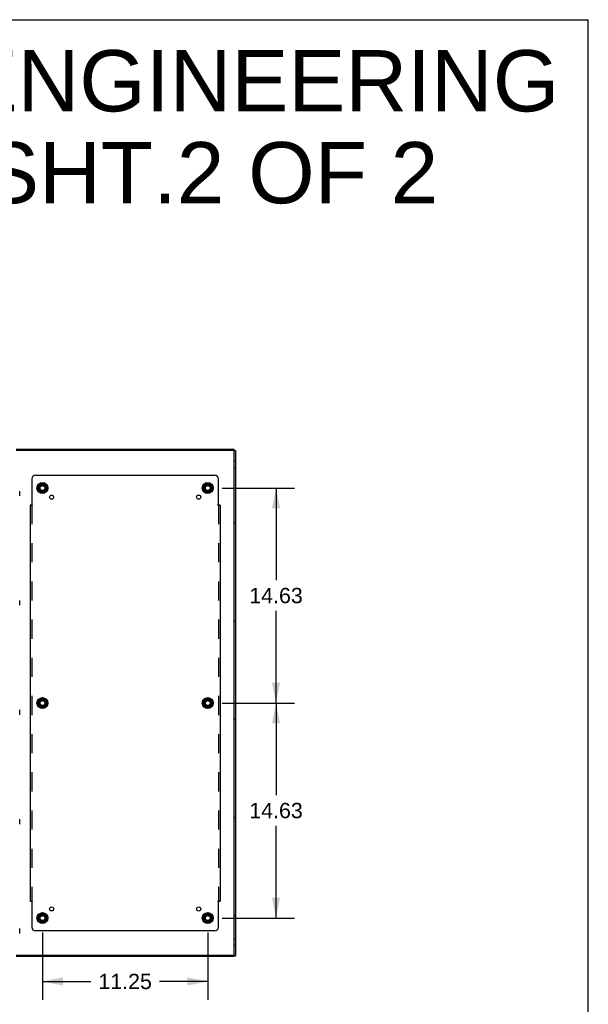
# Model space of a CAD drawing. Header units: inches. Extents: x 0 to 236, y 0 to 153.
# Tile 37 of 37: x 197 to 236, y 86 to 153. Entities that reach past the tile are written whole.
import ezdxf

# ---------------------------------------------------------------- set-up
doc = ezdxf.new("R2010")
doc.units = ezdxf.units.IN
doc.header["$LTSCALE"] = 12.986111
doc.header["$MEASUREMENT"] = 0
doc.linetypes.add('DOT', pattern=[0.2, 0.1, -0.1])
doc.linetypes.add('HIDDEN', pattern=[0.2, 0.1, -0.1])
doc.layers.get('0').update_dxf_attribs({"linetype": 'CONTINUOUS'})
for name, color, linetype in [('DEFAULT_2', 8, 'HIDDEN'), ('DIMENSIONS', 7, 'CONTINUOUS'), ('SUBPANELS', 7, 'CONTINUOUS')]:
    doc.layers.add(name, color=color, linetype=linetype)
doc.styles.get("Standard").update_dxf_attribs({"font": 'arial.ttf'})
doc.dimstyles.new('DIMSTYLE_1', dxfattribs={"dimtxt": 1.041667, "dimasz": 1.388889, "dimexe": 0.09, "dimexo": 0.07, "dimgap": 0.0375, "dimtad": 0, "dimtih": 1, "dimtoh": 1, "dimzin": 4, "dimdsep": 46, "dimtxsty": 'Standard', "dimblk": '_FILLED', "dimblk1": '_FILLED', "dimblk2": '_FILLED', "dimcen": 0.09, "dimadec": 3, "dimazin": 1, "dimtfac": 1, "dimtdec": 3, "dimtofl": 0, "dimtmove": 0, "dimatfit": 3, "dimldrblk": '_FILLED', "dimfxl": 0, "dimtolj": 1, "dimtzin": 4, "dimarcsym": 0})
pattern_1 = [(45, (0, 0), (-3.339115, 3.339115), [])]

# ---------------------------------------------------------------- blocks, each defined once
blk = doc.blocks.new('_FILLED')
at = {"color": 0, "linetype": 'ByBlock'}
blk.add_solid([(0, 0), (-1, 0.2), (-1, -0.2)], dxfattribs=at)
blk = doc.blocks.new('*D24')
at = {"layer": 'DIMENSIONS', "color": 2, "linetype": 'Continuous'}
for p, q in [((211.188, 120.922), (216.11, 120.922)), ((214.86, 120.922), (214.86, 114.652)), ((214.86, 106.297), (214.86, 112.568)), ((211.188, 106.297), (216.11, 106.297))]:
    blk.add_line(p, q, dxfattribs=at)
at = {"layer": 'DIMENSIONS', "color": 2, "linetype": 'Continuous', "xscale": 1.3888888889, "yscale": 1.3888888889, "zscale": 1.3888888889}
for p, rotation in [((214.86, 120.922), 90), ((214.86, 106.297), 270)]:
    blk.add_blockref('_FILLED', p, dxfattribs=dict(at, rotation=rotation))
at = {"layer": 'DIMENSIONS', "color": 2, "linetype": 'Continuous', "insert": (214.86, 114.131), "char_height": 1.0417, "width": 3.64002, "attachment_point": 2, "line_spacing_factor": 0.9}
blk.add_mtext('14.63', dxfattribs=at)
blk = doc.blocks.new('*D25')
at = {"layer": 'DIMENSIONS', "color": 2, "linetype": 'Continuous'}
for p, q in [((211.188, 106.297), (216.11, 106.297)), ((214.86, 106.297), (214.86, 100.027)), ((214.86, 91.672), (214.86, 97.943)), ((211.188, 91.672), (216.11, 91.672))]:
    blk.add_line(p, q, dxfattribs=at)
at = {"layer": 'DIMENSIONS', "color": 2, "linetype": 'Continuous', "xscale": 1.3888888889, "yscale": 1.3888888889, "zscale": 1.3888888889}
for p, rotation in [((214.86, 106.297), 90), ((214.86, 91.672), 270)]:
    blk.add_blockref('_FILLED', p, dxfattribs=dict(at, rotation=rotation))
at = {"layer": 'DIMENSIONS', "color": 2, "linetype": 'Continuous', "insert": (214.86, 99.506), "char_height": 1.0417, "width": 3.64002, "attachment_point": 2, "line_spacing_factor": 0.9}
blk.add_mtext('14.63', dxfattribs=at)
blk = doc.blocks.new('*D26')
at = {"layer": 'DIMENSIONS', "color": 2, "linetype": 'Continuous'}
for p, q in [((198.966, 90.7), (198.966, 86.111)), ((210.216, 90.7), (210.216, 86.111)), ((198.966, 87.361), (202.25, 87.361)), ((210.216, 87.361), (206.932, 87.361))]:
    blk.add_line(p, q, dxfattribs=at)
at = {"layer": 'DIMENSIONS', "color": 2, "linetype": 'Continuous', "xscale": 1.3888888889, "yscale": 1.3888888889, "zscale": 1.3888888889, "rotation": 180}
blk.add_blockref('_FILLED', (198.966, 87.361), dxfattribs=at)
at = {"layer": 'DIMENSIONS', "color": 2, "linetype": 'Continuous', "xscale": 1.3888888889, "yscale": 1.3888888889, "zscale": 1.3888888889}
blk.add_blockref('_FILLED', (210.216, 87.361), dxfattribs=at)
at = {"layer": 'DIMENSIONS', "color": 2, "linetype": 'Continuous', "insert": (204.591, 87.882), "char_height": 1.0417, "width": 3.64002, "attachment_point": 2, "line_spacing_factor": 0.9}
blk.add_mtext('11.25', dxfattribs=at)

msp = doc.modelspace()

# ---------------------------------------------------------------- hatches: boundary and pattern name
at = {"linetype": 'Continuous'}
h = msp.add_hatch(dxfattribs=at)
h.set_pattern_fill('DEFAULT__3', color=2, scale=4.722222, angle=45, style=0, pattern_type=0)
h.set_pattern_definition(pattern_1)
edge = h.paths.add_edge_path()
edge.add_line((212.016, 123.547), (197.166, 123.547))
edge.add_line((212.016, 123.472), (212.016, 123.547))
edge.add_line((212.016, 123.472), (197.166, 123.472))
edge.add_line((197.166, 123.472), (197.166, 123.547))
edge = h.paths.add_edge_path()
edge.add_line((212.016, 89.047), (197.166, 89.047))
edge.add_line((197.166, 89.122), (197.166, 89.047))
edge.add_line((212.016, 89.122), (197.166, 89.122))
edge.add_line((212.016, 89.122), (212.016, 89.047))
h = msp.add_hatch(dxfattribs=at)
h.set_pattern_fill('DEFAULT__1', color=2, scale=4.722222, angle=45, style=0, pattern_type=0)
h.set_pattern_definition(pattern_1)
edge = h.paths.add_edge_path()
edge.add_line((212.091, 123.484), (212.091, 89.11))
edge.add_line((212.016, 89.11), (212.091, 89.11))
edge.add_line((212.016, 123.484), (212.016, 89.11))
edge.add_line((212.016, 123.484), (212.091, 123.484))

# ---------------------------------------------------------------- linework, layer by layer
at = {"color": 7, "linetype": 'Continuous'}
for p, q in [((0, 152.778), (236.111, 152.778)), ((236.111, 0), (236.111, 152.778)), ((212.016, 123.547), (197.166, 123.547)), ((212.016, 123.472), (197.166, 123.472)), ((212.016, 89.047), (212.016, 123.547)), ((212.016, 123.484), (212.091, 123.484)), ((212.091, 123.484), (212.091, 89.11)), ((198.693, 121.085), (198.961, 121.24)), ((198.971, 121.24), (199.238, 121.085)), ((209.943, 121.085), (210.211, 121.24)), ((210.221, 121.24), (210.488, 121.085)), ((197.416, 120.381), (197.416, 120.714)), ((198.688, 121.077), (198.688, 120.768)), ((198.961, 120.605), (198.693, 120.759)), ((199.238, 120.759), (198.971, 120.605)), ((199.243, 121.077), (199.243, 120.768)), ((209.938, 121.077), (209.938, 120.768)), ((210.211, 120.605), (209.943, 120.759)), ((210.488, 120.759), (210.221, 120.605)), ((210.493, 121.077), (210.493, 120.768)), ((197.416, 112.944), (197.416, 113.276)), ((198.693, 106.46), (198.961, 106.615)), ((198.971, 106.615), (199.238, 106.46)), ((209.943, 106.46), (210.211, 106.615)), ((210.221, 106.615), (210.488, 106.46)), ((197.416, 105.506), (197.416, 105.839)), ((198.688, 106.452), (198.688, 106.143)), ((198.961, 105.98), (198.693, 106.134)), ((199.238, 106.134), (198.971, 105.98)), ((199.243, 106.452), (199.243, 106.143)), ((209.938, 106.452), (209.938, 106.143)), ((210.211, 105.98), (209.943, 106.134)), ((210.488, 106.134), (210.221, 105.98)), ((210.493, 106.452), (210.493, 106.143)), ((197.416, 98.069), (197.416, 98.401)), ((198.688, 91.827), (198.688, 91.518)), ((198.693, 91.835), (198.961, 91.99)), ((198.971, 91.99), (199.238, 91.835)), ((199.243, 91.827), (199.243, 91.518)), ((209.938, 91.827), (209.938, 91.518)), ((209.943, 91.835), (210.211, 91.99)), ((210.221, 91.99), (210.488, 91.835)), ((210.493, 91.827), (210.493, 91.518)), ((198.961, 91.355), (198.693, 91.509)), ((199.238, 91.509), (198.971, 91.355)), ((210.211, 91.355), (209.943, 91.509)), ((210.488, 91.509), (210.221, 91.355)), ((197.416, 90.631), (197.416, 90.964)), ((212.016, 89.122), (197.166, 89.122)), ((212.016, 89.11), (212.091, 89.11)), ((212.016, 89.047), (197.166, 89.047))]:
    msp.add_line(p, q, dxfattribs=at)
for centre, radius in [((198.966, 120.922), 0.372), ((198.966, 120.922), 0.356), ((210.216, 120.922), 0.372), ((210.216, 120.922), 0.356), ((198.966, 120.922), 0.204), ((198.966, 120.922), 0.188), ((210.216, 120.922), 0.204), ((210.216, 120.922), 0.188), ((198.966, 106.297), 0.372), ((198.966, 106.297), 0.356), ((198.966, 106.297), 0.204), ((210.216, 106.297), 0.372), ((210.216, 106.297), 0.356), ((210.216, 106.297), 0.204), ((198.966, 106.297), 0.188), ((210.216, 106.297), 0.188), ((198.966, 91.672), 0.372), ((198.966, 91.672), 0.356), ((198.966, 91.672), 0.204), ((198.966, 91.672), 0.188), ((210.216, 91.672), 0.372), ((210.216, 91.672), 0.356), ((210.216, 91.672), 0.204), ((210.216, 91.672), 0.188)]:
    msp.add_circle(centre, radius, dxfattribs=at)
for centre, start, end in [((198.966, 121.231), 60, 120), ((210.216, 121.231), 60, 120), ((198.698, 121.077), 120, 179.98765), ((198.698, 120.768), 180.01128, 239.98796), ((198.966, 120.614), 240.01171, 299.98732), ((199.233, 121.077), 0, 60), ((199.233, 120.768), 300.01085, 360), ((209.948, 121.077), 120, 179.98765), ((209.948, 120.768), 180.01128, 239.98796), ((210.216, 120.614), 240.01171, 300), ((210.483, 121.077), 0, 60), ((210.483, 120.768), 300, 360), ((198.966, 106.606), 60, 120), ((210.216, 106.606), 60, 120), ((198.698, 106.452), 120, 179.98765), ((198.698, 106.143), 180.01128, 239.98796), ((198.966, 105.989), 240.01171, 299.98732), ((199.233, 106.452), 0, 60), ((199.233, 106.143), 300.01085, 360), ((209.948, 106.452), 120, 179.98765), ((209.948, 106.143), 180.01128, 239.98796), ((210.216, 105.989), 240.01171, 300), ((210.483, 106.452), 0, 60), ((210.483, 106.143), 300.01085, 360), ((198.698, 91.827), 120, 179.98765), ((198.966, 91.981), 60, 120), ((199.233, 91.827), 0, 60), ((209.948, 91.827), 120, 179.98765), ((210.216, 91.981), 60, 120), ((210.483, 91.827), 0, 60), ((198.698, 91.518), 180.01128, 239.98796), ((198.966, 91.364), 240.01171, 299.98732), ((199.233, 91.518), 300.01085, 360), ((209.948, 91.518), 180.01128, 239.98796), ((210.216, 91.364), 240.01171, 300), ((210.483, 91.518), 300, 360)]:
    msp.add_arc(centre, 0.01, start, end, dxfattribs=at)
at = {"layer": 'DEFAULT_2', "color": 8, "linetype": 'HIDDEN'}
for p, q in [((212.016, 122.766), (212.091, 122.766)), ((212.016, 122.328), (212.091, 122.328)), ((212.016, 90.266), (212.091, 90.266)), ((212.016, 89.828), (212.091, 89.828))]:
    msp.add_line(p, q, dxfattribs=at)
for centre, radius in [((198.966, 120.922), 0.312), ((210.216, 120.922), 0.312), ((198.966, 120.922), 0.183), ((198.966, 120.922), 0.165), ((210.216, 120.922), 0.183), ((210.216, 120.922), 0.165), ((198.966, 106.297), 0.312), ((210.216, 106.297), 0.312), ((198.966, 106.297), 0.183), ((198.966, 106.297), 0.165), ((210.216, 106.297), 0.183), ((210.216, 106.297), 0.165), ((198.966, 91.672), 0.312), ((198.966, 91.672), 0.183), ((198.966, 91.672), 0.165), ((210.216, 91.672), 0.312), ((210.216, 91.672), 0.183), ((210.216, 91.672), 0.165)]:
    msp.add_circle(centre, radius, dxfattribs=at)
at = {"layer": 'DEFAULT_2', "color": 8, "linetype": 'DOT'}
for centre in [(198.966, 120.922), (210.216, 120.922), (198.966, 106.297), (210.216, 106.297), (198.966, 91.672), (210.216, 91.672)]:
    msp.add_circle(centre, 0.17, dxfattribs=at)
at = {"layer": 'SUBPANELS', "color": 3, "linetype": 'Continuous'}
for p, q in [((198.247, 121.547), (198.247, 119.801)), ((198.497, 121.797), (210.685, 121.797)), ((210.935, 119.801), (210.935, 121.547)), ((198.208, 119.766), (198.122, 119.766)), ((198.122, 119.766), (198.122, 92.828)), ((211.06, 119.766), (210.973, 119.766)), ((211.06, 119.766), (211.06, 92.828)), ((198.122, 92.828), (198.208, 92.828)), ((198.247, 92.793), (198.247, 91.047)), ((210.935, 91.047), (210.935, 92.793)), ((210.973, 92.828), (211.06, 92.828)), ((210.685, 90.797), (198.497, 90.797))]:
    msp.add_line(p, q, dxfattribs=at)
at = {"layer": 'SUBPANELS', "color": 8, "linetype": 'HIDDEN'}
for p, q in [((198.208, 119.766), (198.287, 119.766)), ((198.247, 119.766), (198.247, 92.828)), ((210.894, 119.766), (210.973, 119.766)), ((210.935, 119.766), (210.935, 92.828)), ((198.208, 92.828), (198.287, 92.828)), ((210.894, 92.828), (210.973, 92.828))]:
    msp.add_line(p, q, dxfattribs=at)
at = {"layer": 'SUBPANELS', "color": 3, "linetype": 'Continuous'}
for points in [[(198.208, 119.766), (198.213, 119.77), (198.218, 119.774), (198.221, 119.777), (198.225, 119.78), (198.228, 119.783), (198.234, 119.789)], [(198.234, 119.789), (198.238, 119.793), (198.242, 119.797), (198.247, 119.801)], [(210.954, 119.783), (210.947, 119.789), (210.943, 119.793), (210.939, 119.797), (210.935, 119.801)], [(210.973, 119.766), (210.968, 119.77), (210.964, 119.774), (210.96, 119.777), (210.957, 119.78), (210.954, 119.783)], [(198.208, 92.828), (198.213, 92.825), (198.218, 92.821), (198.221, 92.818), (198.225, 92.815), (198.228, 92.812)], [(198.228, 92.812), (198.234, 92.805), (198.238, 92.802), (198.242, 92.798), (198.247, 92.793)], [(210.947, 92.805), (210.943, 92.802), (210.939, 92.798), (210.935, 92.793)], [(210.973, 92.828), (210.968, 92.825), (210.964, 92.821), (210.96, 92.818), (210.957, 92.815), (210.954, 92.812), (210.947, 92.805)]]:
    msp.add_lwpolyline(points, dxfattribs=at)
at = {"layer": 'SUBPANELS', "color": 8, "linetype": 'HIDDEN'}
for points in [[(198.287, 119.766), (198.285, 119.771), (198.282, 119.775), (198.279, 119.779), (198.275, 119.782), (198.271, 119.785), (198.267, 119.788), (198.262, 119.791), (198.257, 119.794), (198.252, 119.798), (198.247, 119.801)], [(210.894, 119.766), (210.896, 119.771), (210.899, 119.775), (210.902, 119.779), (210.906, 119.782), (210.91, 119.785), (210.915, 119.788), (210.92, 119.791), (210.925, 119.794), (210.93, 119.798), (210.935, 119.801)], [(198.287, 92.828), (198.285, 92.824), (198.282, 92.819), (198.279, 92.816), (198.275, 92.812), (198.271, 92.809), (198.267, 92.807), (198.262, 92.804), (198.257, 92.801), (198.252, 92.797), (198.247, 92.793)], [(210.894, 92.828), (210.896, 92.824), (210.899, 92.819), (210.902, 92.816), (210.906, 92.812), (210.91, 92.809), (210.915, 92.807), (210.92, 92.804), (210.925, 92.801), (210.93, 92.797), (210.935, 92.793)]]:
    msp.add_lwpolyline(points, dxfattribs=at)
for centre in [(198.966, 120.922), (210.216, 120.922), (198.966, 106.297), (210.216, 106.297), (198.966, 91.672), (210.216, 91.672)]:
    msp.add_circle(centre, 0.25, dxfattribs=at)
at = {"layer": 'SUBPANELS', "color": 3, "linetype": 'Continuous'}
for centre in [(199.588, 120.3), (209.597, 120.304), (199.588, 92.295), (209.601, 92.288)]:
    msp.add_circle(centre, 0.14, dxfattribs=at)
for centre, start, end in [((198.497, 121.547), 90, 180), ((210.685, 121.547), 0, 90), ((198.497, 91.047), 180, 270), ((210.685, 91.047), 270, 360)]:
    msp.add_arc(centre, 0.25, start, end, dxfattribs=at)

# ---------------------------------------------------------------- texts
at = {"layer": 'DIMENSIONS', "color": 2, "linetype": 'Continuous', "insert": (181.426, 150.706), "char_height": 4.16667, "width": 105.23544, "attachment_point": 2, "line_spacing_factor": 0.9}
msp.add_mtext('SAGINAW CONTROL & ENGINEERING\\PSCE-84XDR3D18       SHT.2 OF 2', dxfattribs=at)

# ---------------------------------------------------------------- dimensions: what is measured, and where the dimension line sits
at = {"layer": 'DIMENSIONS', "color": 2, "linetype": 'Continuous'}
for base, p1, p2, angle, picture, middle in [((214.860229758, 106.297390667), (211.117995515, 120.922390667), (211.117995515, 106.297390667), 270, '*D24', (214.904488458, 113.604086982)), ((214.860229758, 91.672390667), (211.117995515, 106.297390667), (211.117995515, 91.672390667), 270, '*D25', (214.904488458, 98.979075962)), ((198.966, 87.361), (210.216, 90.77), (198.966, 90.77), 180, '*D26', (204.639, 87.356))]:
    dim = msp.add_linear_dim(base=base, p1=p1, p2=p2, angle=angle, dimstyle='DIMSTYLE_1', dxfattribs=at)
    dim.commit()
    dim.dimension.update_dxf_attribs({"geometry": picture, "text_midpoint": middle, "dimtype": 160})

doc.saveas('drawing.dxf')
